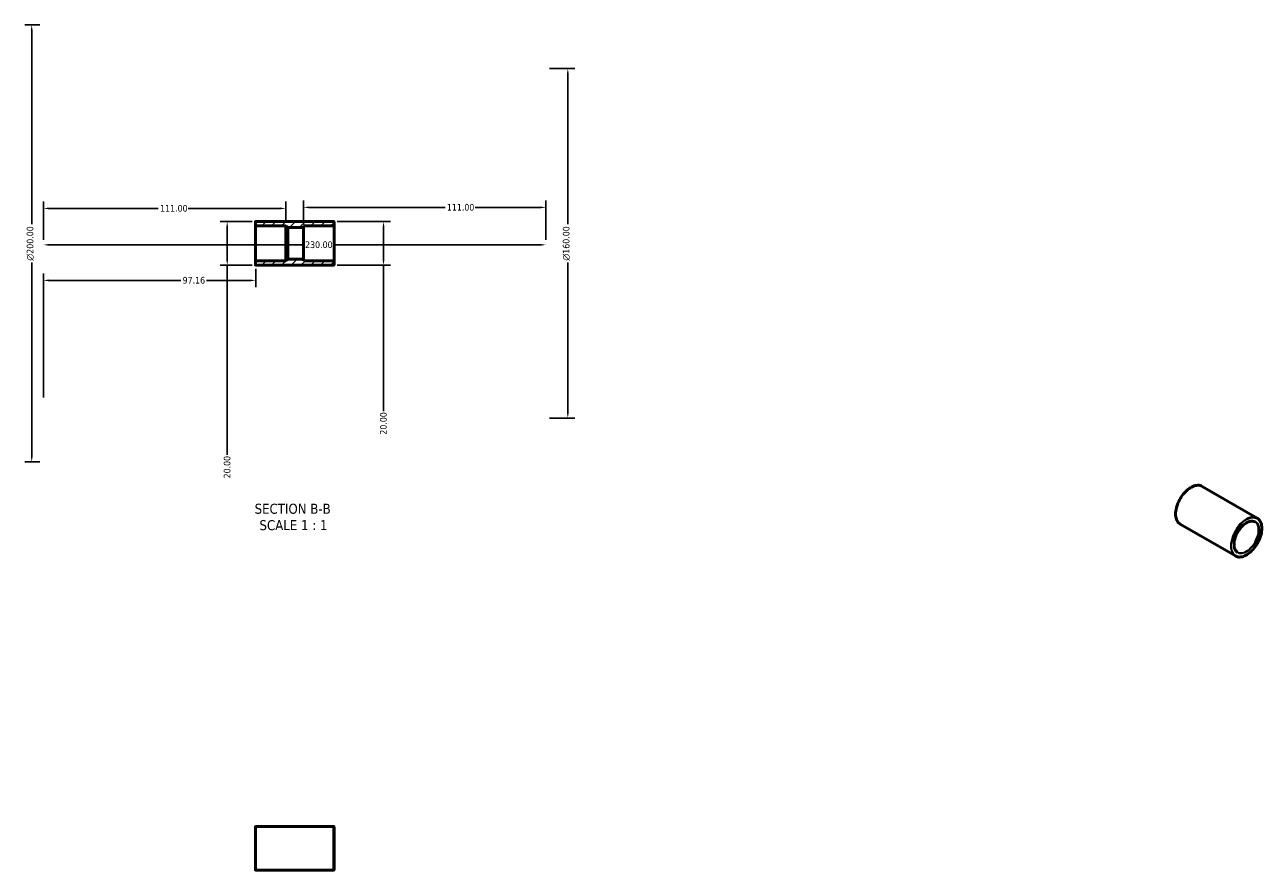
# Model space of a CAD drawing. Header units: millimetres. Extents: x 0 to 901, y -13 to 1066.
# Tile 2 of 2: x 296 to 862, y 679 to 1066. Entities that reach past the tile are written whole.
import ezdxf

# ---------------------------------------------------------------- set-up
doc = ezdxf.new("R2010")
doc.units = ezdxf.units.MM
for name, color, linetype, lineweight in [('Dimension (ANSI)', 7, 'Continuous', 25), ('Hatch (ANSI)', 7, 'Continuous', 18), ('Symbol (ANSI)', 7, 'Continuous', 25), ('Visible (ANSI)', 7, 'Continuous', 50), ('Visible Narrow (ANSI)', 7, 'Continuous', 35)]:
    doc.layers.add(name, color=color, linetype=linetype, lineweight=lineweight)
doc.styles.add('Label Text (ANSI)', font='tahoma.ttf')
doc.styles.add('Note Text (ANSI)', font='tahoma.ttf')
doc.dimstyles.new('Default - mm (ANSI)', dxfattribs={"dimtxt": 3.048, "dimasz": 2.5, "dimexe": 3.175, "dimexo": 1.6002, "dimgap": 0.8, "dimtad": 0, "dimtoh": 1, "dimrnd": 1e-08, "dimzin": 4, "dimdsep": 46, "dimtxsty": 'Note Text (ANSI)', "dimcen": 0.09, "dimdle": 10, "dimclrd": 256, "dimclre": 256, "dimclrt": 256, "dimadec": 1, "dimazin": 1, "dimtfac": 1, "dimtofl": 0, "dimtmove": 0, "dimatfit": 3, "dimfxl": 1, "dimtolj": 1, "dimtzin": 4, "dimlwd": -1, "dimlwe": -1, "dimarcsym": 0})

# ---------------------------------------------------------------- blocks, each defined once
blk = doc.blocks.new('*D7')
at = {"layer": 'Defpoints', "color": 0, "transparency": 16777216}
for p in [(304.03, 966.23), (534.03, 966.23), (534.03, 965.56)]:
    blk.add_point(p, dxfattribs=at)
at = {"layer": 'Dimension (ANSI)', "transparency": 16777216}
for p, q in [((306.53, 965.56), (423, 965.56)), ((531.53, 965.56), (436.91, 965.56))]:
    blk.add_line(p, q, dxfattribs=at)
for points in [[(306.53, 965.97), (306.53, 965.14), (304.03, 965.56)], [(531.53, 965.97), (531.53, 965.14), (534.03, 965.56)]]:
    blk.add_solid(points, dxfattribs=at)
at = {"layer": 'Dimension (ANSI)', "transparency": 16777216, "insert": (423.8, 967.15), "char_height": 3.048, "attachment_point": 1, "style": 'Note Text (ANSI)'}
blk.add_mtext('\\A1;230.00', dxfattribs=at)
blk = doc.blocks.new('*D8')
at = {"layer": 'Defpoints', "color": 0, "transparency": 16777216}
for p in [(423.03, 982.71), (423.03, 973.43), (534.03, 966.23)]:
    blk.add_point(p, dxfattribs=at)
at = {"layer": 'Dimension (ANSI)', "transparency": 16777216}
for p, q in [((423.03, 975.03), (423.03, 985.88)), ((425.53, 982.71), (487.88, 982.71)), ((531.53, 982.71), (501.56, 982.71)), ((534.03, 967.83), (534.03, 985.88))]:
    blk.add_line(p, q, dxfattribs=at)
for points in [[(425.53, 983.12), (425.53, 982.29), (423.03, 982.71)], [(531.53, 983.12), (531.53, 982.29), (534.03, 982.71)]]:
    blk.add_solid(points, dxfattribs=at)
at = {"layer": 'Dimension (ANSI)', "transparency": 16777216, "insert": (488.68, 984.29), "char_height": 3.048, "attachment_point": 1, "style": 'Note Text (ANSI)'}
blk.add_mtext('\\A1;111.00', dxfattribs=at)
blk = doc.blocks.new('*D9')
at = {"layer": 'Defpoints', "color": 0, "transparency": 16777216}
for p in [(304.03, 982.23), (415.03, 974.23), (304.03, 966.23)]:
    blk.add_point(p, dxfattribs=at)
at = {"layer": 'Dimension (ANSI)', "transparency": 16777216}
for p, q in [((304.03, 967.83), (304.03, 985.41)), ((306.53, 982.23), (356.62, 982.23)), ((412.53, 982.23), (370.3, 982.23)), ((415.03, 975.83), (415.03, 985.41))]:
    blk.add_line(p, q, dxfattribs=at)
for points in [[(306.53, 982.65), (306.53, 981.82), (304.03, 982.23)], [(412.53, 982.65), (412.53, 981.82), (415.03, 982.23)]]:
    blk.add_solid(points, dxfattribs=at)
at = {"layer": 'Dimension (ANSI)', "transparency": 16777216, "insert": (357.42, 983.82), "char_height": 3.048, "attachment_point": 1, "style": 'Note Text (ANSI)'}
blk.add_mtext('\\A1;111.00', dxfattribs=at)
blk = doc.blocks.new('*D10')
at = {"layer": 'Defpoints', "color": 0, "transparency": 16777216}
for p in [(534.03, 1046.23), (544.03, 1046.23), (534.03, 886.23)]:
    blk.add_point(p, dxfattribs=at)
at = {"layer": 'Dimension (ANSI)', "transparency": 16777216}
for p, q in [((535.63, 1046.23), (547.21, 1046.23)), ((544.03, 1043.73), (544.03, 974.95)), ((544.03, 888.73), (544.03, 957.52)), ((535.63, 886.23), (547.21, 886.23))]:
    blk.add_line(p, q, dxfattribs=at)
for points in [[(543.61, 1043.73), (544.45, 1043.73), (544.03, 1046.23)], [(543.61, 888.73), (544.45, 888.73), (544.03, 886.23)]]:
    blk.add_solid(points, dxfattribs=at)
at = {"layer": 'Dimension (ANSI)', "transparency": 16777216, "insert": (541.74, 958.32), "char_height": 3.048, "attachment_point": 1, "rotation": 90, "style": 'Note Text (ANSI)'}
blk.add_mtext('\\A1;\\fAIGDT|b0|i0;\\H3.0480;\\ln\\fTahoma|b0|i0;\\H3.0480;160.00', dxfattribs=at)
blk = doc.blocks.new('*D11')
at = {"layer": 'Defpoints', "color": 0, "transparency": 16777216}
for p in [(436.87, 976.23), (436.87, 956.23), (459.68, 956.23)]:
    blk.add_point(p, dxfattribs=at)
at = {"layer": 'Dimension (ANSI)', "transparency": 16777216}
for p, q in [((438.47, 976.23), (462.86, 976.23)), ((459.68, 973.73), (459.68, 958.73)), ((438.47, 956.23), (462.86, 956.23)), ((459.68, 956.23), (459.68, 889.55))]:
    blk.add_line(p, q, dxfattribs=at)
for points in [[(459.26, 973.73), (460.1, 973.73), (459.68, 976.23)], [(459.26, 958.73), (460.1, 958.73), (459.68, 956.23)]]:
    blk.add_solid(points, dxfattribs=at)
at = {"layer": 'Dimension (ANSI)', "transparency": 16777216, "insert": (458.09, 878.72), "char_height": 3.048, "attachment_point": 1, "rotation": 90, "style": 'Note Text (ANSI)'}
blk.add_mtext('\\A1;20.00', dxfattribs=at)
blk = doc.blocks.new('*D12')
at = {"layer": 'Defpoints', "color": 0, "transparency": 16777216}
for p in [(298.68, 1066.23), (304.03, 1066.23), (304.03, 866.23)]:
    blk.add_point(p, dxfattribs=at)
at = {"layer": 'Dimension (ANSI)', "transparency": 16777216}
for p, q in [((302.43, 1066.23), (295.5, 1066.23)), ((298.68, 1063.73), (298.68, 974.95)), ((298.68, 868.73), (298.68, 957.52)), ((302.43, 866.23), (295.5, 866.23))]:
    blk.add_line(p, q, dxfattribs=at)
for points in [[(298.26, 1063.73), (299.09, 1063.73), (298.68, 1066.23)], [(298.26, 868.73), (299.09, 868.73), (298.68, 866.23)]]:
    blk.add_solid(points, dxfattribs=at)
at = {"layer": 'Dimension (ANSI)', "transparency": 16777216, "insert": (296.38, 958.32), "char_height": 3.048, "attachment_point": 1, "rotation": 90, "style": 'Note Text (ANSI)'}
blk.add_mtext('\\A1;\\fAIGDT|b0|i0;\\H3.0480;\\ln\\fTahoma|b0|i0;\\H3.0480;200.00', dxfattribs=at)
blk = doc.blocks.new('*D13')
at = {"layer": 'Defpoints', "color": 0, "transparency": 16777216}
for p in [(401.19, 976.23), (388.15, 956.23), (401.19, 956.23)]:
    blk.add_point(p, dxfattribs=at)
at = {"layer": 'Dimension (ANSI)', "transparency": 16777216}
for p, q in [((399.59, 976.23), (384.98, 976.23)), ((388.15, 973.73), (388.15, 958.73)), ((399.59, 956.23), (384.98, 956.23)), ((388.15, 956.23), (388.15, 869.55))]:
    blk.add_line(p, q, dxfattribs=at)
for points in [[(387.74, 973.73), (388.57, 973.73), (388.15, 976.23)], [(387.74, 958.73), (388.57, 958.73), (388.15, 956.23)]]:
    blk.add_solid(points, dxfattribs=at)
at = {"layer": 'Dimension (ANSI)', "transparency": 16777216, "insert": (386.57, 858.72), "char_height": 3.048, "attachment_point": 1, "rotation": 90, "style": 'Note Text (ANSI)'}
blk.add_mtext('\\A1;20.00', dxfattribs=at)
blk = doc.blocks.new('*D14')
at = {"layer": 'Defpoints', "color": 0, "transparency": 16777216}
for p in [(401.19, 956.23), (401.19, 949.31), (304.03, 894.2)]:
    blk.add_point(p, dxfattribs=at)
at = {"layer": 'Dimension (ANSI)', "transparency": 16777216}
for p, q in [((304.03, 895.8), (304.03, 952.49)), ((401.19, 954.63), (401.19, 946.14)), ((306.53, 949.31), (366.94, 949.31)), ((398.69, 949.31), (378.69, 949.31))]:
    blk.add_line(p, q, dxfattribs=at)
for points in [[(306.53, 949.73), (306.53, 948.89), (304.03, 949.31)], [(398.69, 949.73), (398.69, 948.89), (401.19, 949.31)]]:
    blk.add_solid(points, dxfattribs=at)
at = {"layer": 'Dimension (ANSI)', "transparency": 16777216, "insert": (367.74, 950.9), "char_height": 3.048, "attachment_point": 1, "style": 'Note Text (ANSI)'}
blk.add_mtext('\\A1;97.16', dxfattribs=at)

msp = doc.modelspace()

# ---------------------------------------------------------------- hatches: boundary and pattern name
at = {"layer": 'Hatch (ANSI)'}
h = msp.add_hatch(dxfattribs=at)
h.set_pattern_fill('ANSI31', color=256, scale=25.4, style=0)
h.set_pattern_definition([(45, (0, 0), (-2.245064, 2.245064), [])])
edge = h.paths.add_edge_path()
edge.add_ellipse((401.191, 974.394), major_axis=(-0.16, 0), ratio=1, start_angle=0, end_angle=90)
edge.add_line((401.191, 974.234), (415.031, 974.234))
edge.add_line((415.031, 974.234), (415.831, 973.434))
edge.add_line((415.831, 973.434), (423.031, 973.434))
edge.add_line((423.031, 973.434), (423.031, 974.234))
edge.add_line((423.031, 974.234), (436.871, 974.234))
edge.add_ellipse((436.871, 974.394), major_axis=(0, -0.16), ratio=1, start_angle=0, end_angle=90)
edge.add_line((437.031, 974.394), (437.031, 976.074))
edge.add_ellipse((436.871, 976.074), major_axis=(0.16, 0), ratio=1, start_angle=0, end_angle=90)
edge.add_line((436.871, 976.234), (401.191, 976.234))
edge.add_ellipse((401.191, 976.074), major_axis=(0, 0.16), ratio=1, start_angle=0, end_angle=90)
edge.add_line((401.031, 976.074), (401.031, 974.394))
edge = h.paths.add_edge_path()
edge.add_ellipse((401.191, 958.074), major_axis=(0, 0.16), ratio=1, start_angle=0, end_angle=90)
edge.add_line((401.031, 958.074), (401.031, 956.394))
edge.add_ellipse((401.191, 956.394), major_axis=(-0.16, 0), ratio=1, start_angle=0, end_angle=90)
edge.add_line((401.191, 956.234), (436.871, 956.234))
edge.add_ellipse((436.871, 956.394), major_axis=(0, -0.16), ratio=1, start_angle=0, end_angle=90)
edge.add_line((437.031, 956.394), (437.031, 958.074))
edge.add_ellipse((436.871, 958.074), major_axis=(0.16, 0), ratio=1, start_angle=0, end_angle=90)
edge.add_line((436.871, 958.234), (423.031, 958.234))
edge.add_line((423.031, 958.234), (423.031, 959.034))
edge.add_line((423.031, 959.034), (415.831, 959.034))
edge.add_line((415.831, 959.034), (415.031, 958.234))
edge.add_line((415.031, 958.234), (401.191, 958.234))

# ---------------------------------------------------------------- linework, layer by layer
at = {"layer": 'Visible (ANSI)'}
for p, q in [((401.031, 976.074), (401.031, 974.394)), ((436.871, 976.234), (401.191, 976.234)), ((437.031, 974.394), (437.031, 976.074)), ((401.031, 974.394), (401.031, 958.074)), ((401.191, 974.234), (415.031, 974.234)), ((415.031, 974.234), (415.831, 973.434)), ((415.031, 974.234), (415.031, 958.234)), ((415.831, 973.434), (423.031, 973.434)), ((415.831, 973.434), (415.831, 959.034)), ((423.031, 973.434), (423.031, 974.234)), ((423.031, 974.234), (436.871, 974.234)), ((423.031, 973.434), (423.031, 959.034)), ((437.031, 958.074), (437.031, 974.394)), ((401.031, 958.074), (401.031, 956.394)), ((415.031, 958.234), (401.191, 958.234)), ((415.831, 959.034), (415.031, 958.234)), ((423.031, 959.034), (415.831, 959.034)), ((423.031, 958.234), (423.031, 959.034)), ((436.871, 958.234), (423.031, 958.234)), ((437.031, 956.394), (437.031, 958.074)), ((401.191, 956.234), (436.871, 956.234)), ((859.538, 840.561), (834.308, 855.09)), ((849.557, 823.23), (824.328, 837.758)), ((401.031, 679.642), (401.031, 699.322)), ((436.871, 699.482), (401.191, 699.482)), ((437.031, 699.322), (437.031, 679.642)), ((436.871, 679.482), (401.191, 679.482))]:
    msp.add_line(p, q, dxfattribs=at)
for centre, start, end in [((401.191, 976.074), 90, 180), ((436.871, 976.074), 0, 90), ((401.191, 974.394), 180, 270), ((436.871, 974.394), 270, 0), ((401.191, 958.074), 90, 180), ((436.871, 958.074), 0, 90), ((401.191, 956.394), 180, 270), ((436.871, 956.394), 270, 0), ((401.191, 699.322), 90, 180), ((436.871, 699.322), 0, 90), ((401.191, 679.642), 180, 270), ((436.871, 679.642), 270, 0)]:
    msp.add_arc(centre, 0.16, start, end, dxfattribs=at)
for points, knots in [([(824.328, 837.758), (823.793, 838.066), (823.343, 838.519), (822.65, 839.669), (822.411, 840.372), (822.169, 841.962), (822.17, 842.853), (822.415, 844.724), (822.658, 845.704), (823.362, 847.655), (823.822, 848.625), (824.911, 850.459), (825.54, 851.322), (826.904, 852.854), (827.64, 853.524), (829.147, 854.601), (829.918, 855.009), (831.417, 855.516), (832.146, 855.616), (833.359, 855.503), (833.862, 855.347), (834.308, 855.09)], [5.4958534, 5.4958534, 5.4958534, 5.4958534, 5.8060471, 5.8060471, 6.1229, 6.1229, 6.4451323, 6.4451323, 6.7677521, 6.7677521, 7.0899176, 7.0899176, 7.411912, 7.411912, 7.7341328, 7.7341328, 8.0568049, 8.0568049, 8.3786968, 8.3786968, 8.6374461, 8.6374461, 8.6374461, 8.6374461]), ([(850.555, 824.963), (850.128, 825.209), (849.77, 825.58), (849.241, 826.529), (849.065, 827.101), (848.908, 828.385), (848.924, 829.094), (849.146, 830.584), (849.351, 831.365), (849.931, 832.92), (850.307, 833.693), (851.19, 835.154), (851.697, 835.841), (852.791, 837.056), (853.377, 837.584), (854.567, 838.429), (855.17, 838.746), (856.331, 839.142), (856.887, 839.219), (857.814, 839.142), (858.199, 839.024), (858.54, 838.828)], [5.4958534, 5.4958534, 5.4958534, 5.4958534, 5.829266, 5.829266, 6.1520972, 6.1520972, 6.4690151, 6.4690151, 6.7858304, 6.7858304, 7.103212, 7.103212, 7.4207799, 7.4207799, 7.7380533, 7.7380533, 8.0547452, 8.0547452, 8.3721858, 8.3721858, 8.6374461, 8.6374461, 8.6374461, 8.6374461]), ([(859.538, 840.561), (860.072, 840.253), (860.522, 839.801), (861.216, 838.65), (861.454, 837.947), (861.696, 836.357), (861.695, 835.467), (861.451, 833.596), (861.207, 832.615), (860.503, 830.664), (860.044, 829.694), (858.955, 827.861), (858.326, 826.998), (856.961, 825.465), (856.225, 824.796), (854.719, 823.718), (853.948, 823.311), (852.448, 822.804), (851.719, 822.704), (850.506, 822.817), (850.003, 822.973), (849.557, 823.23)], [2.3542608, 2.3542608, 2.3542608, 2.3542608, 2.6644544, 2.6644544, 2.9813073, 2.9813073, 3.3035397, 3.3035397, 3.6261595, 3.6261595, 3.948325, 3.948325, 4.2703193, 4.2703193, 4.5925402, 4.5925402, 4.9152123, 4.9152123, 5.2371042, 5.2371042, 5.4958534, 5.4958534, 5.4958534, 5.4958534])]:
    msp.add_open_spline(points, degree=3, knots=knots, dxfattribs=at)
at = {"layer": 'Visible Narrow (ANSI)'}
for p, q in [((401.191, 699.359), (401.191, 679.605)), ((436.871, 679.605), (436.871, 699.359))]:
    msp.add_line(p, q, dxfattribs=at)
for centre, major_axis, start_param, end_param in [((829.318, 846.424), (-4.99, -8.666), 3.1415927, 6.2831853), ((854.547, 831.895), (4.99, 8.666), 0, 3.1415927), ((854.547, 831.895), (3.992, 6.933), 3.1415927, 6.2831853)]:
    msp.add_ellipse(centre, major_axis=major_axis, ratio=0.5780931, start_param=start_param, end_param=end_param, dxfattribs=at)
for major_axis in [(-4.91, -8.527), (-4.072, -7.071)]:
    msp.add_ellipse((854.661, 831.83), major_axis=major_axis, ratio=0.5780931, dxfattribs=at)

# ---------------------------------------------------------------- texts
at = {"layer": 'Symbol (ANSI)', "char_height": 4.572, "attachment_point": 7, "style": 'Label Text (ANSI)'}
for s, insert in [('SECTION B-B', (400.703, 842.47)), ('SCALE 1 : 1', (402.926, 834.957))]:
    msp.add_mtext(s, dxfattribs=dict(at, insert=insert))

# ---------------------------------------------------------------- dimensions: what is measured, and where the dimension line sits
at = {"layer": 'Dimension (ANSI)'}
for base, p1, p2, picture, middle in [((298.675, 1066.234), (304.031, 866.234), (304.031, 1066.234), '*D12', (298.675, 966.234)), ((544.031, 1046.234), (534.031, 886.234), (534.031, 1046.234), '*D10', (544.031, 966.234))]:
    dim = msp.add_linear_dim(base=base, p1=p1, p2=p2, angle=90, text='\\fAIGDT|b0|i0;\\H3.0480;\\ln\\fTahoma|b0|i0;\\H3.0480;<>', dimstyle='Default - mm (ANSI)', override={"dimtoh": 0, "dimdec": 2, "dimtp": 0, "dimtm": 0, "dimtdec": 2, "dimatfit": 1}, dxfattribs=at)
    dim.commit()
    dim.dimension.update_dxf_attribs({"geometry": picture, "text_midpoint": middle, "dimtype": 160})
for base, p1, p2, override, picture, middle in [((304.031, 982.234), (415.031, 974.234), (304.031, 966.234), {"dimtoh": 0, "dimdec": 2, "dimtp": 0, "dimtm": 0, "dimtdec": 2, "dimatfit": 1}, '*D9', (363.457, 982.234)), ((423.031, 982.708), (534.031, 966.234), (423.031, 973.434), {"dimtoh": 0, "dimdec": 2, "dimtp": 0, "dimtm": 0, "dimtdec": 2, "dimatfit": 1}, '*D8', (494.72, 982.708)), ((534.031, 965.558), (304.031, 966.234), (534.031, 966.234), {"dimtoh": 0, "dimdec": 2, "dimse1": 1, "dimse2": 1, "dimtp": 0, "dimtm": 0, "dimtdec": 2, "dimatfit": 1}, '*D7', (429.955, 965.558)), ((401.191, 949.31), (304.031, 894.204), (401.191, 956.234), {"dimtoh": 0, "dimdec": 2, "dimtp": 0, "dimtm": 0, "dimtdec": 2, "dimatfit": 1}, '*D14', (372.818, 949.31))]:
    dim = msp.add_linear_dim(base=base, p1=p1, p2=p2, dimstyle='Default - mm (ANSI)', override=override, dxfattribs=at)
    dim.commit()
    dim.dimension.update_dxf_attribs({"geometry": picture, "text_midpoint": middle, "dimtype": 160})
for base, p1, p2, picture, middle in [((388.154, 956.234), (401.191, 976.234), (401.191, 956.234), '*D13', (388.154, 863.734)), ((459.68, 956.234), (436.871, 976.234), (436.871, 956.234), '*D11', (459.68, 883.734))]:
    dim = msp.add_linear_dim(base=base, p1=p1, p2=p2, angle=90, dimstyle='Default - mm (ANSI)', override={"dimtoh": 0, "dimdec": 2, "dimtp": 0, "dimtm": 0, "dimtdec": 2, "dimatfit": 2}, dxfattribs=at)
    dim.commit()
    dim.dimension.update_dxf_attribs({"geometry": picture, "text_midpoint": middle, "dimtype": 160})

doc.saveas('drawing.dxf')
